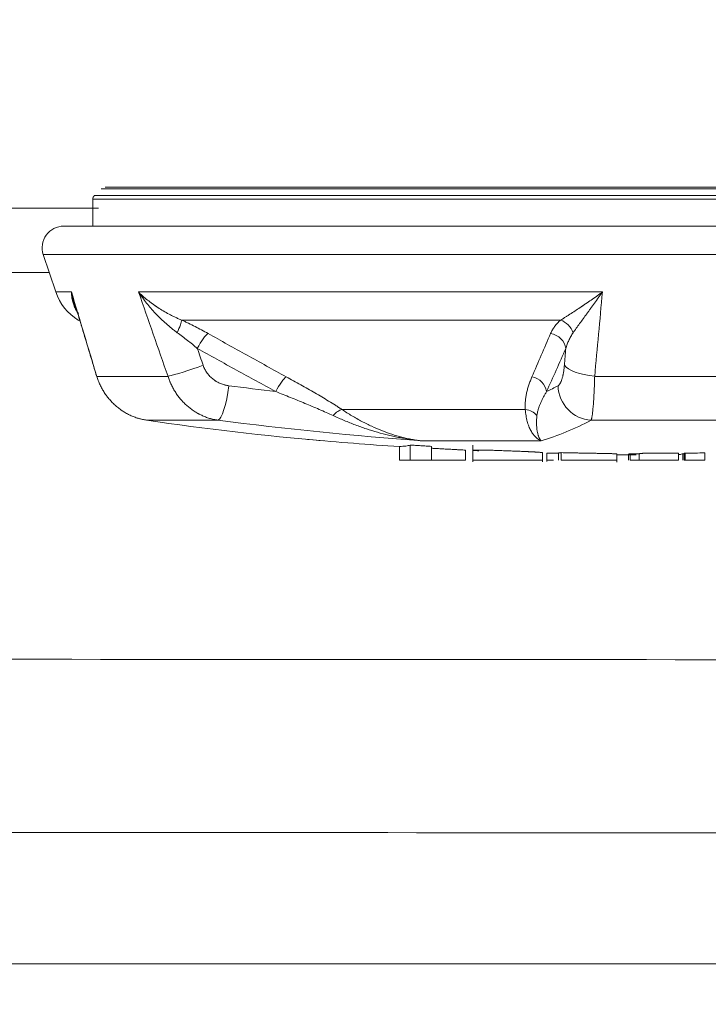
# Model space of a CAD drawing. Header units: millimetres. Extents: x 0 to 594, y 0 to 420.
# Tile 231 of 256: x 308.49 to 310.47, y 346.35 to 349.19. Entities that reach past the tile are written whole.
import ezdxf

# ---------------------------------------------------------------- set-up
doc = ezdxf.new("R2010")
doc.units = ezdxf.units.MM
doc.layers.add('1', color=7, linetype='Continuous', true_color=0xffffff)
doc.styles.add('Arial Unicode MS', font='txt')
doc.dimstyles.get("Standard").update_dxf_attribs({"dimtxt": 0.18, "dimasz": 0.18, "dimexe": 0.18, "dimexo": 0.0625, "dimgap": 0.09, "dimtad": 0, "dimtih": 1, "dimtoh": 1, "dimdec": 4, "dimzin": 0, "dimdsep": 46, "dimtxsty": 'Standard', "dimcen": 0.09, "dimadec": 0, "dimazin": 0, "dimtfac": 1, "dimtdec": 4, "dimtofl": 0, "dimtmove": 0, "dimatfit": 3, "dimfxl": 0, "dimtolj": 1, "dimtzin": 0, "dimarcsym": 0})

# ---------------------------------------------------------------- blocks, each defined once
blk = doc.blocks.new('_U2')
at = {"layer": '1', "color": 18, "lineweight": 13}
for p, q in [((142.3008, 334.4792), (142.3008, 394.7968)), ((368.28, 363.0393), (368.28, 394.7968)), ((142.3008, 392.7968), (235.4192, 392.7968)), ((368.28, 392.7968), (275.1617, 392.7968))]:
    blk.add_line(p, q, dxfattribs=at)
at = {"layer": '1', "color": 18}
for points in [[(142.3008, 392.7968), (145.8008, 393.7346), (145.8008, 391.8589)], [(368.28, 392.7968), (364.78, 391.8589), (364.78, 393.7346)]]:
    blk.add_solid(points, dxfattribs=at)
at = {"layer": '1', "color": 18, "linetype": 'Continuous', "lineweight": 13, "char_height": 2.5, "attachment_point": 7, "line_spacing_factor": 1.047437, "style": 'Arial Unicode MS'}
for s, insert in [('\\fArial Unicode MS|b0|i0;\\W1.0000; LIFT POINT SPAN', (244.1567, 390.9192)), ('\\fArial Unicode MS|b0|i0;\\W1.0000;4.5', (237.0517, 390.9192))]:
    blk.add_mtext(s, dxfattribs=dict(at, insert=insert))

msp = doc.modelspace()

# ---------------------------------------------------------------- linework, layer by layer
at = {"layer": '1', "color": 155, "linetype": 'Continuous', "lineweight": 18}
for p, q in [((308.7338, 348.7108), (311.8894, 348.7108)), ((308.6978, 348.6758), (308.6978, 348.5986)), ((312.009, 348.5986), (308.6142, 348.5986)), ((308.5549, 348.5162), (308.5909, 348.4085)), ((308.6559, 348.3276), (308.661, 348.3245)), ((308.707, 348.172), (308.7092, 348.1653)), ((309.0585, 348.039), (308.8531, 348.039)), ((310.6852, 348.039), (310.1351, 348.039)), ((309.5821, 347.9236), (309.5821, 347.9633)), ((309.6132, 347.9236), (309.6132, 347.9673)), ((309.6748, 347.9236), (309.6748, 347.9635)), ((309.7726, 347.9236), (309.7726, 347.9527)), ((309.7937, 347.9671), (309.7937, 347.9187)), ((309.9946, 347.9187), (309.9946, 347.9453)), ((310.0074, 347.9436), (310.0074, 347.9197)), ((310.0407, 347.9236), (310.0407, 347.9446)), ((310.0489, 347.9236), (310.0489, 347.9453)), ((310.209, 347.9182), (310.209, 347.9415)), ((310.2424, 347.9236), (310.2424, 347.9413)), ((310.2473, 347.9236), (310.2473, 347.9421)), ((310.2737, 347.9236), (310.2737, 347.9419)), ((310.3867, 347.9236), (310.3867, 347.9439)), ((310.3994, 347.9236), (310.3994, 347.9421)), ((310.4029, 347.9421), (310.3994, 347.9421)), ((310.4029, 347.9236), (310.4029, 347.9429)), ((310.4061, 347.9236), (310.4061, 347.944)), ((310.4628, 347.9236), (310.4628, 347.9445)), ((310.2473, 347.9236), (310.2737, 347.9236)), ((310.371, 347.9236), (310.3744, 347.9236)), ((310.4029, 347.9236), (310.4061, 347.9236)), ((310.4061, 347.9236), (310.4628, 347.9236))]:
    msp.add_line(p, q, dxfattribs=at)
at = {"layer": '1', "color": 155, "linetype": 'Continuous', "lineweight": 13}
for p, q in [((308.7022, 348.6864), (311.921, 348.6864)), ((311.9017, 348.7057), (308.7215, 348.7057)), ((311.9253, 348.6758), (308.6978, 348.6758)), ((312.0683, 348.5162), (308.5549, 348.5162)), ((308.6364, 348.4085), (308.5909, 348.4085)), ((308.8296, 348.4085), (310.1676, 348.4085)), ((310.047, 348.3276), (308.9542, 348.3276)), ((308.7092, 348.1653), (308.9147, 348.1653)), ((310.1452, 348.1653), (310.6959, 348.1653)), ((309.4162, 348.0697), (309.9452, 348.0697)), ((309.9907, 347.9793), (309.6478, 347.9793))]:
    msp.add_line(p, q, dxfattribs=at)
at = {"layer": '1', "color": 18, "linetype": 'Continuous', "lineweight": 13}
msp.add_line((318.139, 346.4717), (306.1345, 346.4717), dxfattribs=at)
at = {"layer": '1', "color": 155, "linetype": 'Continuous', "lineweight": 18}
for centre, radius, start, end in [((308.7128, 348.6758), 0.015, 135, 180), ((308.6142, 348.5361), 0.0625, 90, 198.5), ((308.7332, 348.4561), 0.15, 198.5, 239), ((310.3116, 358.9886), 11.05, 264.83506, 266.21464), ((310.3116, 358.9886), 11.05, 269.4679, 269.75642)]:
    msp.add_arc(centre, radius, start, end, dxfattribs=at)
at = {"layer": '1', "color": 155, "linetype": 'Continuous', "lineweight": 13}
for centre, major_axis, ratio, start_param, end_param in [((308.933, 348.2847), (0.0207, 0.0455), 0.101867, 4.901398, 5.982234), ((310.0429, 348.2847), (-0.0323, 0.0381), 0.771767, 4.275849, 5.356685), ((309.0094, 348.246), (0.0244, 0.0436), 0.180429, 0.315661, 1.671268), ((310.0134, 348.246), (-0.0458, 0.0201), 0.851832, 3.616823, 4.97243), ((308.9955, 348.1971), (0.0945, 0.0328), 0.068861, 3.662317, 4.90786), ((310.1549, 348.1971), (-0.0996, 0.0085), 0.325102, 0.25623, 1.501773), ((309.2358, 348.1215), (0.0238, 0.044), 0.181805, 0.345328, 1.668678), ((309.9579, 348.1215), (-0.0455, 0.0206), 0.858329, 3.627599, 4.950949), ((309.0698, 348.1381), (0.0129, 0.0992), 0.204001, 3.215611, 4.738862), ((310.4392, 358.9886), (0, 10.9376), 0.978628, 3.015243, 3.027963), ((309.7093, 358.9886), (0, -10.9376), 0.239668, 0.113629, 0.126349), ((310.1367, 348.1381), (-0.0468, 0.0884), 0.963116, 1.098817, 2.622068), ((309.3974, 348.0269), (0.0276, 0.0417), 0.412805, 0.3968, 1.212326), ((309.9375, 348.0269), (-0.0498, -0.0042), 0.863449, 3.670119, 4.485646)]:
    msp.add_ellipse(centre, major_axis=major_axis, ratio=ratio, start_param=start_param, end_param=end_param, dxfattribs=at)
at = {"layer": '1', "color": 155, "linetype": 'Continuous', "lineweight": 18}
for centre, major_axis, ratio, start_param, end_param in [((310.0343, 358.9886), (0, 11.0375), 0.849276, 3.015243, 3.07008), ((310.4196, 358.9886), (0, -11.0375), 0.978628, 6.156836, 6.211673), ((309.8017, 358.9886), (0, 11.0375), 0.239668, 3.213105, 3.267942), ((310.3296, 358.9886), (0, -11.0468), 0.997723, 6.27571, 6.27811)]:
    msp.add_ellipse(centre, major_axis=major_axis, ratio=ratio, start_param=start_param, end_param=end_param, dxfattribs=at)
for points, knots in [([(278.602, 348.5876), (280.8256, 348.5948), (288.408, 348.6175), (298.4456, 348.6409), (306.2595, 348.6487), (308.7146, 348.6503)], [0, 0, 0, 0, 0.221525, 0.755414, 1, 1, 1, 1]), ([(308.6566, 348.346), (308.6547, 348.3485), (308.6529, 348.3512), (308.6492, 348.3571), (308.6474, 348.3604), (308.6454, 348.3647), (308.6451, 348.3656), (308.6445, 348.3669), (308.6443, 348.3673), (308.644, 348.3682), (308.6431, 348.3704), (308.6423, 348.3726), (308.6405, 348.378), (308.6396, 348.3817), (308.638, 348.3891), (308.6374, 348.3929), (308.6368, 348.3987), (308.6366, 348.4016), (308.6364, 348.4051), (308.6364, 348.4068), (308.6364, 348.4077), (308.6364, 348.408), (308.6364, 348.4082), (308.6364, 348.4083), (308.6364, 348.4084), (308.6364, 348.4085), (308.6364, 348.4085)], [0, 0, 0, 0, 0.142973, 0.142973, 0.314379, 0.314379, 0.35723, 0.35723, 0.378656, 0.378656, 0.400081, 0.485784, 0.485784, 0.657189, 0.657189, 0.828595, 0.828595, 0.914297, 0.957149, 0.978574, 0.989287, 0.994644, 0.994644, 0.997322, 0.997322, 1, 1, 1, 1]), ([(308.6364, 348.4085), (308.6364, 348.4085), (308.6364, 348.4083), (308.6364, 348.4082), (308.6364, 348.4081), (308.6364, 348.4081), (308.6365, 348.4079), (308.6366, 348.4074), (308.6368, 348.4062), (308.6372, 348.4038), (308.638, 348.399), (308.6388, 348.395), (308.6406, 348.387), (308.642, 348.3817), (308.645, 348.3712), (308.6471, 348.3648), (308.6494, 348.3584), (308.6504, 348.3559), (308.6509, 348.3546), (308.6524, 348.3508), (308.6534, 348.3483), (308.6546, 348.3458), (308.6546, 348.3457), (308.6546, 348.3456)], [0, 0, 0, 0, 0.003892, 0.005837, 0.005837, 0.007783, 0.007783, 0.015567, 0.031133, 0.062267, 0.124533, 0.249066, 0.249066, 0.498132, 0.498132, 0.747198, 0.809465, 0.809465, 0.871731, 0.871731, 0.996264, 0.996264, 1, 1, 1, 1]), ([(308.9415, 348.2912), (308.9386, 348.2933), (308.933, 348.2974), (308.9275, 348.3017), (308.9193, 348.3083), (308.9141, 348.3127), (308.9038, 348.3219), (308.8987, 348.3265), (308.8889, 348.3361), (308.8842, 348.3409), (308.8771, 348.3483), (308.8748, 348.3508), (308.8714, 348.3546), (308.8703, 348.3559), (308.868, 348.3584), (308.8625, 348.3648), (308.8528, 348.3764), (308.8447, 348.387), (308.8389, 348.395), (308.836, 348.399), (308.8328, 348.4038), (308.8311, 348.4062), (308.8303, 348.4074), (308.83, 348.4079), (308.8299, 348.4081), (308.8298, 348.4081), (308.8298, 348.4082), (308.8297, 348.4083), (308.8296, 348.4085), (308.8296, 348.4085)], [0, 0, 0, 0, 0.0625, 0.125, 0.125, 0.25, 0.25, 0.375, 0.375, 0.5, 0.5, 0.5625, 0.5625, 0.59375, 0.59375, 0.625, 0.75, 0.875, 0.875, 0.9375, 0.96875, 0.984375, 0.992188, 0.996094, 0.996094, 0.99707, 0.99707, 0.998047, 1, 1, 1, 1]), ([(308.8296, 348.4085), (308.8296, 348.4085), (308.8297, 348.4084), (308.8298, 348.4083), (308.8299, 348.4082), (308.8301, 348.408), (308.8304, 348.4077), (308.8313, 348.4068), (308.8331, 348.4051), (308.8367, 348.4016), (308.8399, 348.3987), (308.8464, 348.3929), (308.8553, 348.3853), (308.8648, 348.378), (308.8722, 348.3726), (308.8754, 348.3704), (308.8786, 348.3682), (308.8798, 348.3673), (308.8805, 348.3669), (308.8824, 348.3656), (308.8837, 348.3647), (308.8903, 348.3604), (308.8956, 348.3571), (308.9066, 348.3506), (308.9122, 348.3475), (308.9208, 348.3429), (308.9266, 348.34), (308.9355, 348.3356), (308.9447, 348.3315), (308.951, 348.3289), (308.9542, 348.3276)], [0, 0, 0, 0, 0.001953, 0.001953, 0.003906, 0.003906, 0.007813, 0.015625, 0.03125, 0.0625, 0.125, 0.125, 0.25, 0.375, 0.375, 0.4375, 0.453125, 0.453125, 0.46875, 0.46875, 0.5, 0.5, 0.625, 0.625, 0.75, 0.75, 0.8125, 0.875, 0.9375, 1, 1, 1, 1]), ([(310.047, 348.3276), (310.0492, 348.3289), (310.0534, 348.3315), (310.0601, 348.3356), (310.0669, 348.34), (310.0716, 348.3429), (310.0787, 348.3475), (310.0835, 348.3506), (310.0934, 348.3571), (310.0985, 348.3604), (310.1049, 348.3647), (310.1062, 348.3656), (310.1081, 348.3669), (310.1087, 348.3673), (310.11, 348.3682), (310.1133, 348.3704), (310.1166, 348.3726), (310.1244, 348.378), (310.1297, 348.3817), (310.1404, 348.3891), (310.1458, 348.3929), (310.1539, 348.3987), (310.158, 348.4016), (310.1628, 348.4051), (310.1652, 348.4068), (310.1664, 348.4077), (310.1669, 348.408), (310.1671, 348.4082), (310.1672, 348.4083), (310.1674, 348.4084), (310.1675, 348.4085), (310.1676, 348.4085)], [0, 0, 0, 0, 0.0625, 0.125, 0.1875, 0.25, 0.25, 0.375, 0.375, 0.5, 0.5, 0.53125, 0.53125, 0.546875, 0.546875, 0.5625, 0.625, 0.625, 0.75, 0.75, 0.875, 0.875, 0.9375, 0.96875, 0.984375, 0.992188, 0.996094, 0.996094, 0.998047, 0.998047, 1, 1, 1, 1]), ([(310.1676, 348.4085), (310.1675, 348.4085), (310.1674, 348.4083), (310.1673, 348.4082), (310.1673, 348.4081), (310.1672, 348.4081), (310.1671, 348.4079), (310.1667, 348.4074), (310.1659, 348.4062), (310.1642, 348.4038), (310.1608, 348.399), (310.1579, 348.395), (310.1522, 348.387), (310.1484, 348.3817), (310.1409, 348.3712), (310.1362, 348.3648), (310.1316, 348.3584), (310.1298, 348.3559), (310.1289, 348.3546), (310.1261, 348.3508), (310.1243, 348.3483), (310.119, 348.3409), (310.1154, 348.3361), (310.1085, 348.3265), (310.1052, 348.3219), (310.0986, 348.3127), (310.0954, 348.3083), (310.0907, 348.3017), (310.0877, 348.2974), (310.0847, 348.2933), (310.0833, 348.2912)], [0, 0, 0, 0, 0.001953, 0.00293, 0.00293, 0.003906, 0.003906, 0.007813, 0.015625, 0.03125, 0.0625, 0.125, 0.125, 0.25, 0.25, 0.375, 0.40625, 0.40625, 0.4375, 0.4375, 0.5, 0.5, 0.625, 0.625, 0.75, 0.75, 0.875, 0.875, 0.9375, 1, 1, 1, 1]), ([(308.9542, 348.3276), (308.9574, 348.3261), (308.9639, 348.3231), (308.9703, 348.32), (308.98, 348.3153), (308.9863, 348.3122), (308.999, 348.3057), (309.0053, 348.3024), (309.0178, 348.2957), (309.024, 348.2923), (309.0301, 348.2889)], [0, 0, 0, 0, 0.125, 0.25, 0.25, 0.5, 0.5, 0.75, 0.75, 1, 1, 1, 1]), ([(310.0181, 348.2889), (310.0196, 348.2923), (310.0213, 348.2957), (310.0251, 348.3024), (310.0273, 348.3057), (310.0321, 348.3122), (310.0347, 348.3153), (310.039, 348.32), (310.042, 348.3231), (310.0453, 348.3261), (310.047, 348.3276)], [0, 0, 0, 0, 0.25, 0.25, 0.5, 0.5, 0.75, 0.75, 0.875, 1, 1, 1, 1]), ([(308.9991, 348.246), (308.9945, 348.2499), (308.9898, 348.2538), (308.9804, 348.2615), (308.9756, 348.2653), (308.966, 348.2729), (308.9612, 348.2766), (308.9514, 348.284), (308.9465, 348.2876), (308.9415, 348.2912)], [0, 0, 0, 0, 0.25, 0.25, 0.5, 0.5, 0.75, 0.75, 1, 1, 1, 1]), ([(309.0301, 348.2889), (309.0676, 348.2679), (309.105, 348.247), (309.1801, 348.2054), (309.2178, 348.1848), (309.2555, 348.1643)], [0, 0, 0, 0, 0.5, 0.5, 1, 1, 1, 1]), ([(309.9644, 348.1643), (309.9734, 348.1848), (309.9823, 348.2054), (310.0002, 348.247), (310.0092, 348.2679), (310.0181, 348.2889)], [0, 0, 0, 0, 0.5, 0.5, 1, 1, 1, 1]), ([(310.0833, 348.2912), (310.0808, 348.2876), (310.0785, 348.284), (310.0742, 348.2766), (310.0723, 348.2729), (310.0688, 348.2653), (310.0672, 348.2615), (310.0643, 348.2538), (310.0631, 348.2499), (310.0619, 348.246)], [0, 0, 0, 0, 0.25, 0.25, 0.5, 0.5, 0.75, 0.75, 1, 1, 1, 1]), ([(308.7092, 348.1653), (308.7105, 348.1611), (308.7134, 348.1529), (308.7185, 348.141), (308.7243, 348.1296), (308.7287, 348.1222), (308.7322, 348.1168), (308.734, 348.1141), (308.7359, 348.1115), (308.7368, 348.1102), (308.7372, 348.1098), (308.7378, 348.1089), (308.7407, 348.105), (308.7464, 348.098), (308.7549, 348.0887), (308.7641, 348.0801), (308.7706, 348.0748), (308.7756, 348.071), (308.7773, 348.0698), (308.7794, 348.0683), (308.7799, 348.068), (308.7807, 348.0674), (308.782, 348.0665), (308.7868, 348.0633), (308.7948, 348.0585), (308.8058, 348.0529), (308.8172, 348.0481), (308.825, 348.0455), (308.8299, 348.044), (308.8309, 348.0438), (308.8329, 348.0432), (308.8339, 348.0429), (308.8369, 348.0422), (308.8429, 348.0407), (308.849, 348.0396), (308.8531, 348.039)], [0, 0, 0, 0, 0.0625, 0.125, 0.1875, 0.25, 0.25, 0.28125, 0.296875, 0.296875, 0.304688, 0.304688, 0.3125, 0.375, 0.4375, 0.5, 0.5625, 0.5625, 0.59375, 0.59375, 0.601563, 0.601563, 0.609375, 0.625, 0.6875, 0.75, 0.8125, 0.875, 0.875, 0.890625, 0.890625, 0.90625, 0.90625, 0.9375, 1, 1, 1, 1]), ([(309.0585, 348.039), (309.0544, 348.0396), (309.0464, 348.0411), (309.0346, 348.0441), (309.023, 348.0481), (309.0155, 348.0512), (309.0099, 348.0538), (309.0071, 348.0552), (309.0039, 348.0569), (309.0025, 348.0576), (309.0016, 348.0581), (309.0011, 348.0583), (308.997, 348.0606), (308.9899, 348.0649), (308.9797, 348.0721), (308.97, 348.0799), (308.9639, 348.0857), (308.9594, 348.0902), (308.9572, 348.0925), (308.955, 348.0948), (308.9536, 348.0964), (308.9529, 348.0972), (308.9494, 348.1013), (308.9441, 348.1079), (308.9367, 348.1184), (308.9301, 348.1294), (308.9262, 348.137), (308.9234, 348.1429), (308.922, 348.1459), (308.9208, 348.1489), (308.9199, 348.1509), (308.9195, 348.1519), (308.9175, 348.157), (308.9161, 348.1611), (308.9147, 348.1653)], [0, 0, 0, 0, 0.0625, 0.125, 0.1875, 0.25, 0.25, 0.28125, 0.296875, 0.304687, 0.304687, 0.3125, 0.3125, 0.375, 0.4375, 0.5, 0.5625, 0.5625, 0.59375, 0.609375, 0.609375, 0.625, 0.625, 0.6875, 0.75, 0.8125, 0.875, 0.875, 0.90625, 0.921875, 0.921875, 0.9375, 0.9375, 1, 1, 1, 1]), ([(309.2555, 348.1643), (309.2625, 348.1605), (309.2765, 348.1528), (309.2974, 348.1413), (309.3111, 348.1335), (309.3247, 348.1257), (309.3315, 348.1218), (309.345, 348.1139), (309.3516, 348.11), (309.3649, 348.1021), (309.3715, 348.0981), (309.3845, 348.0901), (309.3909, 348.086), (309.4005, 348.08), (309.4069, 348.0759), (309.4131, 348.0718), (309.4162, 348.0697)], [0, 0, 0, 0, 0.125, 0.25, 0.375, 0.375, 0.5, 0.5, 0.625, 0.625, 0.75, 0.75, 0.875, 0.875, 0.9375, 1, 1, 1, 1]), ([(309.9452, 348.0697), (309.945, 348.0718), (309.9448, 348.0759), (309.9447, 348.08), (309.9447, 348.086), (309.9449, 348.0901), (309.9456, 348.0981), (309.9461, 348.1021), (309.9473, 348.11), (309.9481, 348.1139), (309.9498, 348.1218), (309.9508, 348.1257), (309.953, 348.1335), (309.9554, 348.1413), (309.9596, 348.1528), (309.9627, 348.1605), (309.9644, 348.1643)], [0, 0, 0, 0, 0.0625, 0.125, 0.125, 0.25, 0.25, 0.375, 0.375, 0.5, 0.5, 0.625, 0.625, 0.75, 0.875, 1, 1, 1, 1]), ([(310.1452, 348.1653), (310.1451, 348.1611), (310.1449, 348.1529), (310.1445, 348.141), (310.144, 348.1296), (310.1437, 348.1222), (310.1434, 348.1168), (310.1433, 348.1141), (310.1431, 348.1115), (310.1431, 348.1102), (310.143, 348.1098), (310.143, 348.1089), (310.1428, 348.105), (310.1424, 348.098), (310.1417, 348.0887), (310.141, 348.0801), (310.1406, 348.0748), (310.1402, 348.071), (310.1401, 348.0698), (310.1399, 348.0683), (310.1399, 348.068), (310.1398, 348.0674), (310.1398, 348.0665), (310.1394, 348.0633), (310.1389, 348.0585), (310.1381, 348.0529), (310.1374, 348.0481), (310.1368, 348.0455), (310.1365, 348.044), (310.1365, 348.0438), (310.1363, 348.0432), (310.1363, 348.0429), (310.1361, 348.0422), (310.1357, 348.0407), (310.1353, 348.0396), (310.1351, 348.039)], [0, 0, 0, 0, 0.0625, 0.125, 0.1875, 0.25, 0.25, 0.28125, 0.296875, 0.296875, 0.304687, 0.304687, 0.3125, 0.375, 0.4375, 0.5, 0.5625, 0.5625, 0.59375, 0.59375, 0.601562, 0.601562, 0.609375, 0.625, 0.6875, 0.75, 0.8125, 0.875, 0.875, 0.890625, 0.890625, 0.90625, 0.90625, 0.9375, 1, 1, 1, 1]), ([(309.391, 348.0521), (309.3844, 348.0552), (309.3777, 348.0582), (309.3643, 348.0642), (309.3576, 348.0671), (309.344, 348.073), (309.3372, 348.0759), (309.3234, 348.0817), (309.3166, 348.0846), (309.3027, 348.0904), (309.2888, 348.0961), (309.2679, 348.1046), (309.2468, 348.1131), (309.2326, 348.1187), (309.2255, 348.1215)], [0, 0, 0, 0, 0.125, 0.125, 0.25, 0.25, 0.375, 0.375, 0.5, 0.5, 0.625, 0.75, 0.875, 1, 1, 1, 1]), ([(310.0065, 348.1215), (310.0047, 348.1187), (310.0014, 348.1131), (309.9967, 348.1046), (309.9939, 348.0989), (309.9911, 348.0932), (309.9899, 348.0904), (309.9874, 348.0846), (309.9863, 348.0817), (309.9842, 348.0759), (309.9833, 348.073), (309.9816, 348.0671), (309.9808, 348.0642), (309.9796, 348.0582), (309.9791, 348.0552), (309.9787, 348.0521)], [0, 0, 0, 0, 0.125, 0.25, 0.375, 0.375, 0.5, 0.5, 0.625, 0.625, 0.75, 0.75, 0.875, 0.875, 1, 1, 1, 1]), ([(309.4162, 348.0697), (309.4259, 348.0634), (309.4354, 348.0574), (309.4546, 348.046), (309.4641, 348.0406), (309.4832, 348.0305), (309.4927, 348.0257), (309.5118, 348.0168), (309.5213, 348.0127), (309.5405, 348.0051), (309.5502, 348.0016), (309.5623, 347.9976), (309.5647, 347.9968), (309.5696, 347.9953), (309.572, 347.9946), (309.5793, 347.9925), (309.5842, 347.9911), (309.5988, 347.9874), (309.6086, 347.9853), (309.6233, 347.9826), (309.6306, 347.9814), (309.6392, 347.9803), (309.6435, 347.9797), (309.6455, 347.9795), (309.6464, 347.9794), (309.6466, 347.9794), (309.6467, 347.9794), (309.6468, 347.9794), (309.6472, 347.9793), (309.6475, 347.9793), (309.6478, 347.9793)], [0, 0, 0, 0, 0.125, 0.125, 0.25, 0.25, 0.375, 0.375, 0.5, 0.5, 0.625, 0.625, 0.65625, 0.65625, 0.6875, 0.6875, 0.75, 0.75, 0.875, 0.875, 0.9375, 0.96875, 0.984375, 0.992188, 0.994141, 0.995117, 0.995117, 0.996094, 0.996094, 1, 1, 1, 1]), ([(309.9907, 347.9793), (309.9907, 347.9793), (309.9906, 347.9793), (309.9905, 347.9794), (309.9905, 347.9794), (309.9904, 347.9794), (309.9903, 347.9794), (309.9901, 347.9795), (309.9896, 347.9797), (309.9884, 347.9803), (309.9861, 347.9814), (309.9841, 347.9826), (309.9802, 347.9853), (309.9776, 347.9874), (309.9738, 347.9911), (309.9726, 347.9925), (309.9707, 347.9946), (309.9701, 347.9953), (309.9689, 347.9968), (309.9684, 347.9976), (309.9654, 348.0016), (309.9632, 348.0051), (309.9591, 348.0127), (309.9571, 348.0168), (309.9536, 348.0257), (309.952, 348.0305), (309.9493, 348.0406), (309.9481, 348.046), (309.9463, 348.0574), (309.9456, 348.0634), (309.9452, 348.0697)], [0, 0, 0, 0, 0.003906, 0.003906, 0.004883, 0.004883, 0.005859, 0.007812, 0.015625, 0.03125, 0.0625, 0.125, 0.125, 0.25, 0.25, 0.3125, 0.3125, 0.34375, 0.34375, 0.375, 0.375, 0.5, 0.5, 0.625, 0.625, 0.75, 0.75, 0.875, 0.875, 1, 1, 1, 1]), ([(309.6478, 347.9793), (309.6475, 347.9793), (309.6471, 347.9793), (309.6465, 347.9794), (309.6461, 347.9794), (309.6451, 347.9795), (309.6431, 347.9797), (309.641, 347.9799), (309.637, 347.9804), (309.6343, 347.9807), (309.6262, 347.9817), (309.6208, 347.9824), (309.6046, 347.9847), (309.5884, 347.9875), (309.5723, 347.9908), (309.5642, 347.9925), (309.5616, 347.9931), (309.5562, 347.9943), (309.5535, 347.995), (309.5401, 347.9982), (309.5294, 348.001), (309.5081, 348.0071), (309.4974, 348.0104), (309.4761, 348.0175), (309.4655, 348.0213), (309.4443, 348.0293), (309.4336, 348.0336), (309.4123, 348.0425), (309.4017, 348.0472), (309.391, 348.0521)], [0, 0, 0, 0, 0.003906, 0.003906, 0.007813, 0.007813, 0.015625, 0.03125, 0.03125, 0.0625, 0.0625, 0.125, 0.125, 0.25, 0.3125, 0.3125, 0.34375, 0.34375, 0.375, 0.375, 0.5, 0.5, 0.625, 0.625, 0.75, 0.75, 0.875, 0.875, 1, 1, 1, 1]), ([(309.9787, 348.0521), (309.9782, 348.0472), (309.9778, 348.0425), (309.9775, 348.0336), (309.9775, 348.0293), (309.9778, 348.0213), (309.9781, 348.0175), (309.9789, 348.0104), (309.9794, 348.0071), (309.9807, 348.001), (309.9814, 347.9982), (309.9824, 347.995), (309.9826, 347.9943), (309.983, 347.9931), (309.9832, 347.9925), (309.9839, 347.9908), (309.9852, 347.9875), (309.9867, 347.9847), (309.9882, 347.9824), (309.9887, 347.9817), (309.9895, 347.9807), (309.9897, 347.9804), (309.9901, 347.9799), (309.9903, 347.9797), (309.9905, 347.9795), (309.9906, 347.9794), (309.9906, 347.9794), (309.9907, 347.9793), (309.9907, 347.9793), (309.9907, 347.9793)], [0, 0, 0, 0, 0.125, 0.125, 0.25, 0.25, 0.375, 0.375, 0.5, 0.5, 0.625, 0.625, 0.65625, 0.65625, 0.6875, 0.6875, 0.75, 0.875, 0.875, 0.9375, 0.9375, 0.96875, 0.96875, 0.984375, 0.992188, 0.992188, 0.996094, 0.996094, 1, 1, 1, 1]), ([(309.6132, 347.9673), (309.6115, 347.9667), (309.6095, 347.9661), (309.6052, 347.9651), (309.6029, 347.9647), (309.5978, 347.964), (309.5951, 347.9638), (309.5891, 347.9634), (309.5858, 347.9633), (309.5821, 347.9633)], [0, 0, 0, 0, 0.25, 0.25, 0.5, 0.5, 0.75, 0.75, 1, 1, 1, 1]), ([(309.6748, 347.9635), (309.6696, 347.9638), (309.6645, 347.9641), (309.6568, 347.9646), (309.6542, 347.9647), (309.6504, 347.965), (309.6491, 347.965), (309.6465, 347.9652), (309.6452, 347.9653), (309.6388, 347.9657), (309.6337, 347.966), (309.6234, 347.9667), (309.6183, 347.967), (309.6132, 347.9673)], [0, 0, 0, 0, 0.25, 0.25, 0.375, 0.375, 0.4375, 0.4375, 0.5, 0.5, 0.75, 0.75, 1, 1, 1, 1]), ([(309.7726, 347.9527), (309.7674, 347.953), (309.7622, 347.9532), (309.7544, 347.9536), (309.7506, 347.9538), (309.7467, 347.954), (309.7441, 347.9542), (309.7428, 347.9542), (309.7389, 347.9544), (309.7363, 347.9546), (309.7312, 347.9549), (309.7234, 347.9553), (309.7156, 347.9557), (309.7053, 347.9563), (309.7001, 347.9566), (309.6924, 347.957), (309.6898, 347.9571), (309.6847, 347.9574), (309.6821, 347.9576), (309.6779, 347.9578), (309.6764, 347.9579), (309.6748, 347.958)], [0, 0, 0, 0, 0.158623, 0.158623, 0.237935, 0.277591, 0.277591, 0.317246, 0.317246, 0.396558, 0.396558, 0.475869, 0.634493, 0.634493, 0.793116, 0.793116, 0.872427, 0.872427, 0.951739, 0.951739, 1, 1, 1, 1]), ([(309.9946, 347.9453), (309.9946, 347.9453), (309.9945, 347.9454), (309.9944, 347.9454), (309.9943, 347.9455), (309.9936, 347.9456), (309.9925, 347.9458), (309.9903, 347.946), (309.9898, 347.946), (309.9888, 347.9461), (309.9882, 347.9462), (309.9864, 347.9463), (309.9837, 347.9465), (309.9804, 347.9468), (309.9777, 347.9469), (309.9764, 347.947), (309.9749, 347.9471), (309.9739, 347.9471), (309.9734, 347.9472), (309.9719, 347.9473), (309.9708, 347.9473), (309.9687, 347.9474), (309.9653, 347.9476), (309.9617, 347.9478), (309.9579, 347.948), (309.9566, 347.948), (309.9546, 347.9481), (309.9539, 347.9482), (309.9526, 347.9482), (309.9506, 347.9483), (309.9485, 347.9484), (309.9458, 347.9485), (309.9444, 347.9486), (309.9374, 347.9489), (309.9317, 347.9491), (309.9231, 347.9495), (309.9201, 347.9496), (309.9143, 347.9498), (309.9114, 347.9499), (309.9026, 347.9503), (309.8968, 347.9505), (309.8851, 347.9509), (309.8792, 347.9511), (309.8719, 347.9514), (309.8705, 347.9514), (309.8676, 347.9515), (309.8662, 347.9516), (309.8619, 347.9517), (309.8563, 347.9519), (309.8496, 347.9521), (309.8457, 347.9522), (309.8431, 347.9523), (309.8418, 347.9523), (309.8381, 347.9524), (309.8357, 347.9525), (309.8322, 347.9525), (309.8311, 347.9526), (309.8288, 347.9526), (309.8278, 347.9526), (309.8246, 347.9527), (309.8225, 347.9527), (309.8187, 347.9528), (309.8169, 347.9528), (309.8118, 347.9529), (309.8089, 347.9529), (309.8057, 347.9529), (309.8051, 347.9529), (309.804, 347.9529), (309.8023, 347.9529), (309.8008, 347.9528), (309.7981, 347.9528), (309.7967, 347.9527), (309.7952, 347.9527), (309.7948, 347.9526), (309.7943, 347.9526), (309.7941, 347.9525), (309.7939, 347.9525), (309.7938, 347.9525), (309.7935, 347.9524), (309.7937, 347.9522), (309.7949, 347.952), (309.796, 347.9519), (309.7978, 347.9517), (309.7982, 347.9516), (309.7991, 347.9516), (309.7996, 347.9515), (309.8011, 347.9514), (309.8033, 347.9512), (309.8062, 347.951), (309.8085, 347.9509), (309.8094, 347.9508), (309.8107, 347.9507), (309.8111, 347.9507), (309.8115, 347.9507)], [0, 0, 0, 0, 0.011488, 0.011488, 0.023187, 0.023187, 0.069981, 0.069981, 0.08168, 0.08168, 0.093379, 0.093379, 0.116776, 0.140173, 0.140173, 0.151872, 0.157721, 0.157721, 0.16357, 0.16357, 0.175269, 0.175269, 0.186968, 0.210365, 0.210365, 0.222064, 0.222064, 0.227913, 0.227913, 0.233762, 0.245461, 0.245461, 0.25716, 0.25716, 0.303954, 0.303954, 0.327351, 0.327351, 0.350749, 0.350749, 0.397543, 0.397543, 0.444338, 0.444338, 0.456036, 0.456036, 0.467735, 0.467735, 0.491132, 0.51453, 0.526228, 0.526228, 0.537927, 0.537927, 0.561324, 0.561324, 0.573023, 0.573023, 0.584722, 0.584722, 0.608119, 0.608119, 0.631516, 0.631516, 0.678311, 0.678311, 0.690009, 0.690009, 0.701708, 0.725105, 0.725105, 0.7719, 0.7719, 0.795297, 0.795297, 0.806996, 0.806996, 0.818694, 0.818694, 0.865489, 0.865489, 0.912284, 0.912284, 0.923982, 0.923982, 0.935681, 0.935681, 0.959078, 0.982475, 0.982475, 0.994174, 0.994174, 1, 1, 1, 1]), ([(310.0406, 347.9435), (310.0404, 347.9435), (310.0401, 347.9435), (310.0389, 347.9435), (310.0378, 347.9435), (310.0358, 347.9436), (310.0348, 347.9436), (310.0318, 347.9436), (310.0299, 347.9437), (310.0262, 347.9437), (310.0244, 347.9437), (310.0218, 347.9438), (310.021, 347.9438), (310.0194, 347.9438), (310.0186, 347.9438), (310.0164, 347.9438), (310.0151, 347.9438), (310.0133, 347.9438), (310.0128, 347.9438), (310.0118, 347.9438), (310.0113, 347.9438), (310.0105, 347.9438), (310.0101, 347.9438), (310.0093, 347.9438), (310.0084, 347.9438), (310.0078, 347.9437), (310.0075, 347.9437), (310.0074, 347.9437), (310.0074, 347.9436), (310.0074, 347.9436), (310.0074, 347.9436)], [0, 0, 0, 0, 0.01189, 0.01189, 0.068509, 0.068509, 0.125127, 0.125127, 0.238365, 0.238365, 0.351602, 0.351602, 0.408221, 0.408221, 0.46484, 0.46484, 0.578077, 0.578077, 0.634696, 0.634696, 0.691315, 0.691315, 0.747933, 0.747933, 0.804552, 0.91779, 0.91779, 0.974408, 0.974408, 1, 1, 1, 1]), ([(310.0489, 347.9453), (310.0482, 347.9452), (310.0475, 347.9451), (310.0465, 347.945), (310.0462, 347.945), (310.0457, 347.945), (310.0456, 347.945), (310.0453, 347.9449), (310.0452, 347.9449), (310.0447, 347.9449), (310.0444, 347.9448), (310.0437, 347.9448), (310.0433, 347.9448), (310.0422, 347.9447), (310.0415, 347.9446), (310.0407, 347.9446)], [0, 0, 0, 0, 0.25, 0.25, 0.375, 0.375, 0.4375, 0.4375, 0.5, 0.5, 0.625, 0.625, 0.75, 0.75, 1, 1, 1, 1]), ([(310.209, 347.9415), (310.209, 347.9415), (310.209, 347.9416), (310.2089, 347.9416), (310.2088, 347.9416), (310.2086, 347.9417), (310.2084, 347.9417), (310.2077, 347.9418), (310.2073, 347.9418), (310.2064, 347.9419), (310.2061, 347.9419), (310.2054, 347.942), (310.2051, 347.942), (310.2039, 347.9421), (310.2029, 347.9421), (310.2016, 347.9422), (310.2013, 347.9422), (310.2008, 347.9422), (310.2005, 347.9422), (310.1996, 347.9422), (310.1977, 347.9423), (310.1945, 347.9424), (310.1909, 347.9425), (310.1886, 347.9426), (310.1871, 347.9426), (310.1863, 347.9426), (310.1824, 347.9427), (310.1791, 347.9428), (310.1749, 347.9429), (310.1741, 347.9429), (310.1724, 347.943), (310.1698, 347.943), (310.1672, 347.9431), (310.1638, 347.9431), (310.162, 347.9432), (310.1585, 347.9432), (310.1533, 347.9433), (310.148, 347.9434), (310.1427, 347.9435), (310.141, 347.9436), (310.1375, 347.9436), (310.1357, 347.9437), (310.1268, 347.9438), (310.1198, 347.9439), (310.1091, 347.9441), (310.1056, 347.9442), (310.0984, 347.9443), (310.0949, 347.9444), (310.0877, 347.9445), (310.0842, 347.9446), (310.0771, 347.9447), (310.0736, 347.9448), (310.063, 347.945), (310.0559, 347.9451), (310.0489, 347.9453)], [0, 0, 0, 0, 0.013891, 0.013891, 0.028183, 0.028183, 0.056766, 0.056766, 0.085348, 0.085348, 0.09964, 0.09964, 0.113931, 0.113931, 0.142514, 0.142514, 0.14966, 0.14966, 0.156806, 0.156806, 0.171097, 0.19968, 0.228263, 0.242554, 0.242554, 0.256846, 0.256846, 0.314011, 0.314011, 0.328303, 0.328303, 0.342594, 0.371177, 0.371177, 0.39976, 0.39976, 0.428343, 0.485508, 0.485508, 0.514091, 0.514091, 0.542674, 0.542674, 0.657006, 0.657006, 0.714171, 0.714171, 0.771337, 0.771337, 0.828503, 0.828503, 0.885669, 0.885669, 1, 1, 1, 1]), ([(310.2473, 347.9421), (310.2471, 347.9421), (310.2469, 347.942), (310.2465, 347.942), (310.2459, 347.9419), (310.2454, 347.9417), (310.2447, 347.9416), (310.2443, 347.9415), (310.2437, 347.9414), (310.2435, 347.9414), (310.2431, 347.9414), (310.243, 347.9413), (310.2427, 347.9413), (310.2426, 347.9413), (310.2424, 347.9413)], [0, 0, 0, 0, 0.125, 0.125, 0.25, 0.5, 0.5, 0.75, 0.75, 0.875, 0.875, 0.9375, 0.9375, 1, 1, 1, 1]), ([(310.3867, 347.9439), (310.3801, 347.9439), (310.3734, 347.9439), (310.36, 347.944), (310.3532, 347.944), (310.3446, 347.944), (310.3429, 347.944), (310.3394, 347.944), (310.3377, 347.944), (310.3342, 347.944), (310.3325, 347.944), (310.329, 347.944), (310.3255, 347.944), (310.3221, 347.9439), (310.3195, 347.9439), (310.3186, 347.9439), (310.3169, 347.9439), (310.316, 347.9439), (310.3117, 347.9439), (310.3084, 347.9439), (310.3036, 347.9438), (310.302, 347.9438), (310.2997, 347.9438), (310.2989, 347.9437), (310.2974, 347.9437), (310.2966, 347.9437), (310.2944, 347.9437), (310.2929, 347.9436), (310.2902, 347.9436), (310.2889, 347.9436), (310.2871, 347.9435), (310.2865, 347.9435), (310.2854, 347.9434), (310.2849, 347.9434), (310.2835, 347.9434), (310.2826, 347.9433), (310.2814, 347.9433), (310.2811, 347.9432), (310.2804, 347.9432), (310.2801, 347.9432), (310.2792, 347.9431), (310.2787, 347.9431), (310.2781, 347.943), (310.2779, 347.943), (310.2775, 347.9429), (310.277, 347.9429), (310.2765, 347.9428), (310.2757, 347.9426), (310.2753, 347.9426), (310.2746, 347.9424), (310.2744, 347.9423), (310.2741, 347.9422), (310.274, 347.9421), (310.2739, 347.942), (310.2738, 347.942), (310.2737, 347.9419)], [0, 0, 0, 0, 0.125, 0.125, 0.25, 0.25, 0.28125, 0.28125, 0.3125, 0.3125, 0.34375, 0.34375, 0.375, 0.40625, 0.40625, 0.421875, 0.421875, 0.4375, 0.4375, 0.5, 0.5, 0.53125, 0.53125, 0.546875, 0.546875, 0.5625, 0.5625, 0.59375, 0.59375, 0.625, 0.625, 0.640625, 0.640625, 0.65625, 0.65625, 0.6875, 0.6875, 0.703125, 0.703125, 0.71875, 0.71875, 0.75, 0.75, 0.765625, 0.765625, 0.78125, 0.8125, 0.8125, 0.875, 0.875, 0.9375, 0.9375, 0.96875, 0.96875, 1, 1, 1, 1]), ([(310.3994, 347.9421), (310.3981, 347.9416), (310.3966, 347.9413), (310.3935, 347.9406), (310.3919, 347.9403), (310.3891, 347.9399), (310.3882, 347.9398), (310.387, 347.9397), (310.3868, 347.9397), (310.3866, 347.9396)], [0, 0, 0, 0, 0.384921, 0.384921, 0.769841, 0.769841, 0.962302, 0.962302, 1, 1, 1, 1]), ([(309.5821, 347.9236), (309.5887, 347.9236), (309.5946, 347.9236), (309.6056, 347.9236), (309.61, 347.9236), (309.6132, 347.9236)], [0, 0, 0, 0, 0.5, 0.5, 1, 1, 1, 1]), ([(309.6132, 347.9236), (309.6264, 347.9236), (309.6375, 347.9236), (309.6523, 347.9236), (309.6617, 347.9236), (309.6748, 347.9236)], [0, 0, 0, 0, 0.589744, 0.589744, 1, 1, 1, 1]), ([(309.6758, 347.9236), (309.6778, 347.9236), (309.6798, 347.9236), (309.6818, 347.9236), (309.7131, 347.9236), (309.7335, 347.9236), (309.7532, 347.9236), (309.7629, 347.9236), (309.7726, 347.9236)], [0, 0, 0, 0, 0.061772, 0.061772, 0.061772, 0.530886, 0.530886, 1, 1, 1, 1]), ([(309.8022, 347.9236), (309.8007, 347.9236), (309.7994, 347.9236), (309.7945, 347.9236), (309.793, 347.9236), (309.795, 347.9236), (309.7989, 347.9236), (309.8119, 347.9236), (309.8206, 347.9236), (309.842, 347.9236), (309.8538, 347.9236), (309.8798, 347.9236), (309.8933, 347.9236), (309.9206, 347.9236), (309.9329, 347.9236), (309.9563, 347.9236), (309.9659, 347.9236), (309.9809, 347.9236), (309.9866, 347.9236), (309.9939, 347.9236), (309.9952, 347.9236), (309.9939, 347.9236), (309.9929, 347.9236), (309.9911, 347.9236)], [0, 0, 0, 0, 0.029109, 0.029109, 0.135086, 0.135086, 0.249322, 0.249322, 0.363557, 0.363557, 0.477793, 0.477793, 0.582862, 0.582862, 0.682252, 0.682252, 0.771528, 0.771528, 0.864261, 0.864261, 0.956993, 0.956993, 1, 1, 1, 1]), ([(310.0074, 347.9236), (310.0074, 347.9236), (310.0074, 347.9236), (310.0079, 347.9236), (310.0092, 347.9236), (310.0137, 347.9236), (310.0169, 347.9236), (310.0226, 347.9236), (310.0244, 347.9236), (310.0263, 347.9236)], [0, 0, 0, 0, 0.098075, 0.098075, 0.474468, 0.474468, 0.850862, 0.850862, 1, 1, 1, 1]), ([(310.0489, 347.9236), (310.0667, 347.9236), (310.0824, 347.9236), (310.0959, 347.9236), (310.1096, 347.9236), (310.1226, 347.9236), (310.1494, 347.9236), (310.1623, 347.9236), (310.174, 347.9236), (310.1857, 347.9236), (310.1946, 347.9236), (310.2009, 347.9236), (310.2063, 347.9236), (310.2089, 347.9236), (310.209, 347.9236)], [0, 0, 0, 0, 0.226368, 0.226368, 0.226368, 0.404174, 0.404174, 0.603212, 0.603212, 0.603212, 0.759067, 0.759067, 0.759067, 1, 1, 1, 1]), ([(310.2737, 347.9236), (310.2738, 347.9236), (310.2739, 347.9236), (310.2746, 347.9236), (310.2763, 347.9236), (310.2795, 347.9236), (310.2822, 347.9236), (310.289, 347.9236), (310.2938, 347.9236), (310.3058, 347.9236), (310.3122, 347.9236), (310.326, 347.9236), (310.3332, 347.9236), (310.3551, 347.9236), (310.3705, 347.9236), (310.3867, 347.9236)], [0, 0, 0, 0, 0.046807, 0.046807, 0.239059, 0.239059, 0.354026, 0.354026, 0.464019, 0.464019, 0.58634, 0.58634, 0.721849, 0.721849, 1, 1, 1, 1])]:
    msp.add_open_spline(points, degree=3, knots=knots, dxfattribs=at)
at = {"layer": '1', "color": 155, "linetype": 'Continuous', "lineweight": 13}
for points, knots in [([(308.5722, 348.4645), (307.6203, 348.465), (306.6684, 348.4654), (305.0794, 348.466), (304.4424, 348.4663), (303.4017, 348.4668), (302.998, 348.467), (302.5944, 348.4671)], [0, 0, 0, 0, 0.47772, 0.47772, 0.797426, 0.797426, 1, 1, 1, 1]), ([(309.2255, 348.1215), (309.1876, 348.1419), (309.1498, 348.1626), (309.0744, 348.2041), (309.0367, 348.225), (308.9991, 348.246)], [0, 0, 0, 0, 0.5, 0.5, 1, 1, 1, 1]), ([(310.0619, 348.246), (310.0527, 348.225), (310.0435, 348.2041), (310.025, 348.1626), (310.0158, 348.1419), (310.0065, 348.1215)], [0, 0, 0, 0, 0.5, 0.5, 1, 1, 1, 1]), ([(309.0161, 348.1971), (309.0168, 348.1951), (309.0183, 348.1911), (309.021, 348.1855), (309.0241, 348.1801), (309.0265, 348.1766), (309.0283, 348.174), (309.0289, 348.1732), (309.0299, 348.172), (309.0302, 348.1715), (309.0309, 348.1707), (309.0326, 348.1687), (309.0357, 348.1652), (309.0402, 348.1609), (309.0449, 348.1569), (309.0483, 348.1545), (309.0505, 348.153), (309.0509, 348.1527), (309.0518, 348.1521), (309.0522, 348.1519), (309.0535, 348.151), (309.0562, 348.1494), (309.0608, 348.147), (309.0645, 348.1453), (309.0702, 348.1429), (309.0741, 348.1416), (309.0786, 348.1404), (309.0791, 348.1403), (309.0802, 348.14), (309.0817, 348.1397), (309.0852, 348.1389), (309.0883, 348.1384), (309.0904, 348.1381)], [0, 0, 0, 0, 0.0625, 0.125, 0.1875, 0.25, 0.25, 0.28125, 0.28125, 0.296875, 0.296875, 0.3125, 0.375, 0.4375, 0.5, 0.5625, 0.5625, 0.578125, 0.578125, 0.59375, 0.59375, 0.625, 0.6875, 0.75, 0.75, 0.875, 0.875, 0.890625, 0.890625, 0.90625, 0.9375, 1, 1, 1, 1]), ([(310.0396, 348.1381), (310.0406, 348.1387), (310.0426, 348.1403), (310.0445, 348.1429), (310.0459, 348.1452), (310.0464, 348.1461), (310.0469, 348.1473), (310.047, 348.1475), (310.0473, 348.148), (310.0476, 348.1487), (310.0479, 348.1495), (310.049, 348.1521), (310.0499, 348.1544), (310.0511, 348.1582), (310.0519, 348.1608), (310.0526, 348.1637), (310.053, 348.1656), (310.0532, 348.1664), (310.0534, 348.1671), (310.0536, 348.1683), (310.0542, 348.1707), (310.0549, 348.1748), (310.0558, 348.18), (310.0566, 348.1854), (310.057, 348.1892), (310.0573, 348.1921), (310.0574, 348.1931), (310.0576, 348.1951), (310.0577, 348.1961), (310.0578, 348.1971)], [0, 0, 0, 0, 0.125, 0.25, 0.25, 0.3125, 0.3125, 0.328125, 0.328125, 0.34375, 0.375, 0.375, 0.5, 0.5, 0.5625, 0.625, 0.625, 0.640625, 0.65625, 0.65625, 0.6875, 0.75, 0.8125, 0.875, 0.9375, 0.9375, 0.96875, 0.96875, 1, 1, 1, 1]), ([(292.4802, 347.3539), (292.9221, 347.354), (293.364, 347.3541), (294.2478, 347.3545), (294.6897, 347.3547), (295.5735, 347.3553), (296.0154, 347.3557), (296.6783, 347.3563), (296.8993, 347.3565), (297.3412, 347.3569), (297.5621, 347.3571), (297.8936, 347.3572), (298.004, 347.3572), (298.225, 347.3572), (298.3355, 347.3571), (298.6669, 347.3569), (298.8879, 347.3567), (299.3298, 347.3562), (299.5507, 347.356), (299.9926, 347.3555), (300.2136, 347.3553), (301.3184, 347.3542), (302.2022, 347.3534), (303.9699, 347.3522), (304.8537, 347.3516), (306.6213, 347.3506), (307.5052, 347.3501), (309.2728, 347.3491), (310.1566, 347.3486), (311.4824, 347.3478), (311.9243, 347.3475), (312.8081, 347.3469), (313.25, 347.3466), (313.6919, 347.3462)], [0, 0, 0, 0, 0.0625, 0.0625, 0.125, 0.125, 0.1875, 0.1875, 0.21875, 0.21875, 0.25, 0.25, 0.265625, 0.265625, 0.28125, 0.28125, 0.3125, 0.3125, 0.34375, 0.34375, 0.375, 0.375, 0.5, 0.5, 0.625, 0.625, 0.75, 0.75, 0.875, 0.875, 0.9375, 0.9375, 1, 1, 1, 1]), ([(313.6923, 346.8469), (313.2503, 346.8473), (312.8083, 346.8476), (311.9244, 346.8482), (311.4824, 346.8485), (310.1564, 346.8494), (309.2724, 346.8499), (307.5044, 346.8508), (306.6204, 346.8512), (304.8525, 346.8518), (303.9685, 346.8521), (302.2005, 346.8526), (301.3165, 346.8528), (300.2115, 346.8531), (299.9905, 346.8531), (299.5485, 346.8532), (299.3275, 346.8532), (298.8856, 346.8533), (298.6646, 346.8533), (298.3331, 346.8534), (298.2226, 346.8534), (298.0016, 346.8534), (297.8911, 346.8534), (297.5596, 346.8535), (297.3386, 346.8536), (296.8966, 346.8537), (296.6756, 346.8537), (296.0126, 346.8539), (295.5706, 346.8539), (294.2446, 346.8542), (293.3607, 346.8543), (292.4767, 346.8545)], [0, 0, 0, 0, 0.0625, 0.0625, 0.125, 0.125, 0.25, 0.25, 0.375, 0.375, 0.5, 0.5, 0.625, 0.625, 0.65625, 0.65625, 0.6875, 0.6875, 0.71875, 0.71875, 0.734375, 0.734375, 0.75, 0.75, 0.78125, 0.78125, 0.8125, 0.8125, 0.875, 0.875, 1, 1, 1, 1])]:
    msp.add_open_spline(points, degree=3, knots=knots, dxfattribs=at)
at = {"layer": '1', "color": 155, "linetype": 'Continuous', "lineweight": 18}
for points, degree in [([(308.6364, 348.4085), (308.6606, 348.3274), (308.6848, 348.2464), (308.7092, 348.1653)], 3), ([(308.9147, 348.1653), (308.8862, 348.2464), (308.8579, 348.3274), (308.8296, 348.4085)], 3), ([(310.1676, 348.4085), (310.1602, 348.3274), (310.1527, 348.2464), (310.1452, 348.1653)], 3), ([(308.6547, 348.3457), (308.707, 348.172)], 1), ([(310.4061, 347.944), (310.4053, 347.9436), (310.4043, 347.9433), (310.4029, 347.9429)], 3), ([(310.4628, 347.9445), (310.4439, 347.9443), (310.425, 347.9441), (310.4061, 347.944)], 3)]:
    msp.add_open_spline(points, degree=degree, dxfattribs=at)
at = {"layer": '1', "color": 155, "linetype": 'Continuous', "lineweight": 13}
for points in [[(308.9991, 348.246), (309.0048, 348.2297), (309.0104, 348.2134), (309.0161, 348.1971)], [(310.0578, 348.1971), (310.0592, 348.2134), (310.0605, 348.2297), (310.0619, 348.246)]]:
    msp.add_open_spline(points, degree=3, dxfattribs=at)

# ---------------------------------------------------------------- dimensions: what is measured, and where the dimension line sits
at = {"layer": '1', "color": 18, "linetype": 'Continuous', "lineweight": 13}
dim = msp.add_linear_dim(base=(142.3008, 392.7968), p1=(368.28, 363.0393), p2=(142.3008, 334.4792), text=' <> \\fArial Unicode MS|b0|i0;\\C18;{\\H1.00x;\\fArial Unicode MS|b0|i0; LIFT POINT SPAN\\fArial Unicode MS|b0|i0;}\\C18;', dimstyle='Standard', override={"dimtxt": 2.5, "dimasz": 3.5, "dimexe": 2, "dimexo": 0, "dimgap": 1.5, "dimtih": 1, "dimtoh": 1, "dimdec": 1, "dimlfac": 0.02, "dimzin": 8, "dimdsep": 46, "dimlunit": 2, "dimtxsty": 'Arial Unicode MS', "dimsah": 1, "dimse1": 0, "dimse2": 0, "dimsd1": 0, "dimsd2": 0, "dimclrd": 18, "dimclre": 18, "dimclrt": 18, "dimtol": 0, "dimtm": -0.1, "dimtfac": 1.4, "dimtdec": 2, "dimtofl": 1, "dimtmove": 0, "dimtzin": 8, "dimlwd": 13, "dimlwe": 13}, dxfattribs=at)
dim.commit()
dim.dimension.update_dxf_attribs({"geometry": '_U2', "text_midpoint": (255.2904, 392.7968), "dimtype": 160})

doc.saveas('drawing.dxf')
